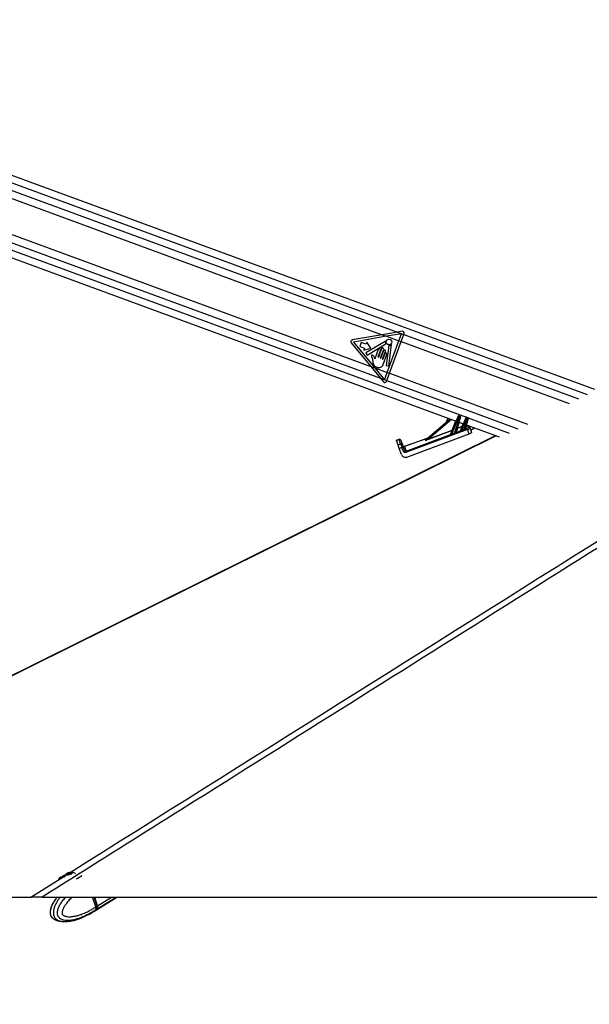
# Model space of a CAD drawing. Header units: millimetres. Extents: x 20 to 26059, y 28 to 17777.
# Tile 30 of 72: x 10004 to 10827, y 6614 to 8039. Entities that reach past the tile are written whole.
import ezdxf

# ---------------------------------------------------------------- set-up
doc = ezdxf.new("R2010")
doc.units = ezdxf.units.MM
doc.header["$LTSCALE"] = 2
doc.layers.add('COMPONENT_GEOMETRY', color=7, linetype='Continuous')
doc.styles.add('SLDTEXTSTYLE0', font='TXT', dxfattribs={"width": 0.75})
doc.dimstyles.new('SLDDIMSTYLE0', dxfattribs={"dimtxt": 150, "dimasz": 6.604, "dimexe": 0, "dimexo": 0.0625, "dimgap": 37.5, "dimtad": 0, "dimtih": 1, "dimtoh": 1, "dimdec": 0, "dimrnd": 1e-09, "dimzin": 12, "dimdsep": 46, "dimtxsty": 'SLDTEXTSTYLE0', "dimsah": 1, "dimcen": 0.09, "dimadec": 0, "dimazin": 3, "dimtfac": 1, "dimtdec": 0, "dimtofl": 0, "dimtmove": 0, "dimatfit": 3, "dimfxl": 1, "dimfrac": 2, "dimtolj": 1, "dimtzin": 12, "dimarcsym": 0})

# ---------------------------------------------------------------- blocks, each defined once
blk = doc.blocks.new('_D_4')
at = {"layer": 'COMPONENT_GEOMETRY', "color": 7}
for p, q in [((14297, 6769.3), (14297, 4759.8)), ((13996.9, 4729.4), (13951.2, 4729.4)), ((13951.2, 4729.4), (13951.2, 4491.2)), ((14597.1, 4729.4), (14642.8, 4729.4)), ((14642.8, 4729.4), (14642.8, 4491.2)), ((13951.2, 4491.2), (13996.9, 4491.2)), ((14642.8, 4491.2), (14597.1, 4491.2)), ((14297, 2257.3), (14297, 4266.8)), ((9418, 2257.3), (14303.3, 2257.3))]:
    blk.add_line(p, q, dxfattribs=at)
for points in [[(14297, 6769.3), (14296, 6762.7), (14298, 6762.7)], [(14297, 2257.3), (14298, 2263.9), (14296, 2263.9)]]:
    blk.add_solid(points, dxfattribs=at)
at = {"layer": 'COMPONENT_GEOMETRY', "color": 7, "char_height": 150, "attachment_point": 1, "style": 'SLDTEXTSTYLE0'}
for s, insert in [('7\'4.82"', (13996.9, 4684.6)), ('2256mm', (13887.8, 4460.2))]:
    blk.add_mtext(s, dxfattribs=dict(at, insert=insert))

msp = doc.modelspace()

# ---------------------------------------------------------------- linework, layer by layer
at = {"color": 7, "linetype": 'Continuous', "lineweight": 25}
for p, q in [((10835.39, 7503.92), (9379.55, 8039.3)), ((9347.56, 7931.73), (10634.9, 7458.32)), ((9718.06, 7881.16), (10528.06, 7583.29)), ((9708.4, 7832.69), (10511.32, 7537.42)), ((10528.06, 7583.29), (10484.36, 7575.69)), ((10550.02, 7587.11), (10528.06, 7583.29)), ((10528.06, 7583.29), (10534.15, 7581.05)), ((10555.91, 7584.84), (10534.15, 7581.05)), ((10556.74, 7588.28), (10550.02, 7587.11)), ((10550.02, 7587.11), (10558.99, 7583.81)), ((10552.09, 7574.45), (10555.91, 7584.84)), ((10555.14, 7573.33), (10558.99, 7583.81)), ((10558.99, 7583.81), (10559.44, 7585.04)), ((10482.91, 7571.74), (10511.32, 7537.42)), ((10534.15, 7581.05), (10486.3, 7572.73)), ((10486.3, 7572.73), (10517.39, 7535.19)), ((10497.6, 7572.03), (10495.54, 7566.43)), ((10504.47, 7569.5), (10497.6, 7572.03)), ((10532.17, 7573.66), (10504.29, 7556.99)), ((10505.61, 7572.6), (10504.47, 7569.5)), ((10511.36, 7563.79), (10505.61, 7572.6)), ((10506.22, 7553.76), (10533.06, 7570.29)), ((10537.46, 7567.58), (10533.75, 7538.84)), ((10534.15, 7581.05), (10552.09, 7574.45)), ((10535.24, 7528.63), (10552.09, 7574.45)), ((10537.59, 7538.34), (10541.51, 7568.71)), ((10538.29, 7527.51), (10555.14, 7573.33)), ((10552.09, 7574.45), (10555.14, 7573.33)), ((10495.54, 7566.43), (10502.41, 7563.9)), ((10502.41, 7563.9), (10501.27, 7560.81)), ((10501.27, 7560.81), (10511.36, 7563.79)), ((10504.29, 7556.99), (10506.22, 7553.76)), ((10522.16, 7561.79), (10517.29, 7548.55)), ((10521.91, 7551.19), (10525.37, 7560.61)), ((10526.81, 7563.27), (10522.31, 7551.04)), ((10525.52, 7549.86), (10530.02, 7562.09)), ((10529.76, 7560.13), (10525.93, 7549.71)), ((10528.44, 7547.88), (10532.57, 7559.1)), ((10531.86, 7555.94), (10528.84, 7547.73)), ((10529.29, 7540.25), (10534.68, 7554.91)), ((10513.18, 7549.35), (10514.2, 7544.52)), ((10511.32, 7537.42), (10525.49, 7520.32)), ((10511.32, 7537.42), (10517.39, 7535.19)), ((10517.39, 7535.19), (10531.42, 7518.24)), ((10517.39, 7535.19), (10535.24, 7528.63)), ((10531.42, 7518.24), (10535.24, 7528.63)), ((10533.75, 7538.84), (10537.59, 7538.34)), ((10534.43, 7517.03), (10538.29, 7527.51)), ((10535.24, 7528.63), (10538.29, 7527.51)), ((10525.49, 7520.32), (10534.43, 7517.03)), ((10525.49, 7520.32), (10529.82, 7515.09)), ((10533.98, 7515.8), (10534.43, 7517.03)), ((10590.18, 7430.82), (10626.03, 7461.58)), ((10622.79, 7462.78), (10620.48, 7456.83)), ((10627.09, 7439.18), (10637.65, 7465.07)), ((10638.59, 7464.72), (10628.05, 7438.88)), ((10632.38, 7440.64), (10640.11, 7464.16)), ((10641.05, 7463.82), (10634.05, 7442.51)), ((10637.65, 7465.07), (10637.83, 7465.51)), ((10639.11, 7466.07), (10638.59, 7464.72)), ((10640.11, 7464.16), (10638.59, 7464.72)), ((10638.77, 7456.9), (10645.58, 7454.39)), ((10639.11, 7466.07), (10640.59, 7465.53)), ((10640.11, 7464.16), (10640.59, 7465.53)), ((10641.2, 7464.28), (10641.05, 7463.82)), ((10641.61, 7444.67), (10649, 7462.78)), ((10649.94, 7462.44), (10642.74, 7444.78)), ((10646.16, 7446.13), (10651.35, 7461.92)), ((10652.28, 7461.57), (10647.71, 7447.67)), ((10649, 7462.78), (10649.19, 7463.23)), ((10650.46, 7463.79), (10649.94, 7462.44)), ((10651.35, 7461.92), (10649.94, 7462.44)), ((10650.46, 7463.79), (10651.83, 7463.28)), ((10651.35, 7461.92), (10651.83, 7463.28)), ((10652.43, 7462.03), (10652.28, 7461.57)), ((10651.45, 7446.11), (10563.12, 7413.15)), ((10563.44, 7406.24), (10653.6, 7439.88)), ((10595.43, 7432.8), (10629.09, 7445.36)), ((10629.26, 7444.92), (10595.59, 7432.36)), ((10626.81, 7438.92), (10629.26, 7444.92)), ((10629.26, 7444.92), (10629.09, 7445.36)), ((10634.68, 7441.86), (10641.33, 7444.34)), ((10636.59, 7447.66), (10634.69, 7441.89)), ((10636.43, 7448.1), (10643.58, 7450.77)), ((10636.59, 7447.66), (10636.43, 7448.1)), ((10643.74, 7450.33), (10636.59, 7447.66)), ((10641.32, 7444.39), (10643.74, 7450.33)), ((10643.74, 7450.33), (10643.58, 7450.77)), ((10648.24, 7446.92), (10650.79, 7447.87)), ((10649.46, 7452.97), (10697.2, 7435.41)), ((10651.45, 7446.11), (10650.79, 7447.87)), ((10653.6, 7439.88), (10651.45, 7446.11)), ((10652.55, 7448.91), (10651.7, 7451.39)), ((10654.28, 7450.19), (10655.13, 7447.72)), ((10655.13, 7447.72), (10657.12, 7441.96)), ((10659.54, 7447.18), (10662.05, 7448.34)), ((10692.25, 7437.23), (9344.77, 6769.36)), ((10548.51, 7430.68), (10552.29, 7431.98)), ((10548.74, 7430.01), (10548.51, 7430.68)), ((10552.52, 7431.31), (10548.74, 7430.01)), ((10550.77, 7424.12), (10548.74, 7430.01)), ((10550.77, 7424.12), (10554.55, 7425.42)), ((10552.52, 7431.31), (10552.29, 7431.98)), ((10554.55, 7425.42), (10552.52, 7431.31)), ((10554.83, 7430.74), (10555.05, 7430.11)), ((10555.05, 7430.11), (10557.08, 7424.22)), ((10559.98, 7421.97), (10593.22, 7433.43)), ((10562.46, 7414.91), (10626.81, 7438.92)), ((10590.03, 7430.74), (10591.11, 7431.66)), ((10595.59, 7432.36), (10595.43, 7432.8)), ((10626.8, 7438.91), (10626.81, 7438.92)), ((10552.6, 7418.81), (10550.77, 7424.12)), ((10556.38, 7420.11), (10552.6, 7418.81)), ((10555.63, 7410.04), (10552.6, 7418.81)), ((10557.91, 7415.69), (10556.38, 7420.11)), ((10557.08, 7424.22), (10558.3, 7420.68)), ((10558.3, 7420.68), (10559.83, 7416.25)), ((10560.12, 7421.69), (10562.46, 7414.91)), ((10563.12, 7413.15), (10562.46, 7414.91)), ((10072.13, 6802.22), (10073.11, 6803.49)), ((10074.39, 6802.11), (10072.13, 6802.22)), ((10073.11, 6803.49), (10076.34, 6804.64)), ((10073.52, 6802.16), (10073.11, 6803.49)), ((10077.63, 6803.27), (10074.39, 6802.11)), ((10076.34, 6804.64), (10078.6, 6804.53)), ((10076.86, 6803), (10076.34, 6804.64)), ((10078.6, 6804.53), (10077.63, 6803.27)), ((9345.79, 6769.33), (10019.57, 6769.33)), ((10035.96, 6769.33), (12489.23, 6769.33)), ((10113.48, 6755.1), (10109.02, 6769.33)), ((10115.66, 6756.54), (10111.66, 6769.33)), ((10116.06, 6756.71), (10112.11, 6769.33)), ((10113.28, 6750.07), (10144.09, 6769.33)), ((10113.48, 6755.09), (10115.51, 6756.37)), ((10113.48, 6755.1), (10113.48, 6755.09)), ((10102.37, 6743.76), (10098.34, 6741.82)), ((10110.7, 6748.45), (10112.81, 6749.77)), ((10113.19, 6750.66), (10113.06, 6750.58)), ((10115.13, 6751.87), (10113.19, 6750.66)), ((10053.78, 6737.07), (10053.49, 6737.24)), ((10095.42, 6740.4), (10094.35, 6740.03))]:
    msp.add_line(p, q, dxfattribs=at)
at = {"color": 8, "linetype": 'Continuous', "lineweight": 25}
for p, q in [((9382.5, 8027.31), (10824.46, 7497.04)), ((9382.84, 8016.32), (10550.02, 7587.11)), ((9369.44, 7945.45), (10525.49, 7520.32)), ((9360.51, 7937.87), (10649.73, 7463.77)), ((10558.99, 7583.81), (10811.99, 7490.77)), ((10555.14, 7573.33), (10798.28, 7483.92)), ((10538.29, 7527.51), (10738.04, 7454.05)), ((10534.43, 7517.03), (10724.21, 7447.24)), ((10628.08, 7460.83), (10595.43, 7432.8)), ((10629.09, 7445.36), (10634.45, 7458.49)), ((10639.26, 7456.72), (10636.43, 7448.1)), ((10643.58, 7450.77), (10645.13, 7454.56)), ((10652.38, 7462.8), (10711.52, 7441.05)), ((10650.21, 7452.69), (10648.36, 7447.05)), ((10592.58, 7432.88), (10560.12, 7421.69)), ((10019.57, 6769.33), (10069.65, 6800.81)), ((10115.51, 6756.37), (10111.45, 6769.33)), ((10115.66, 6752.2), (10143.06, 6769.33)), ((10116.06, 6756.71), (10136.25, 6769.33))]:
    msp.add_line(p, q, dxfattribs=at)
at = {"color": 8, "linetype": 'Continuous', "lineweight": 25, "flags": 128}
msp.add_lwpolyline([(10692.82, 7437.02), (9515.41, 6853.41), (9345.79, 6769.33)], dxfattribs=at)
at = {"color": 7, "linetype": 'Continuous', "lineweight": 25, "flags": 128}
for points in [[(10072.03, 6801.46), (10073.47, 6801.55), (10075.2, 6801.92), (10076.95, 6802.51), (10078.46, 6803.23), (10079.5, 6803.97), (10079.91, 6804.63), (10079.63, 6805.09), (10078.7, 6805.29), (10077.26, 6805.2), (10075.53, 6804.84), (10073.78, 6804.25), (10072.27, 6803.53), (10071.23, 6802.78), (10070.82, 6802.13), (10071.1, 6801.67), (10072.03, 6801.46)], [(10061.15, 6796.53), (10059.77, 6795.12), (10059.63, 6794.95)], [(10115.66, 6756.54), (10115.66, 6756.54), (10115.66, 6756.5), (10115.63, 6756.46), (10115.58, 6756.41), (10115.51, 6756.37)], [(10113.04, 6749.92), (10114.12, 6750.66), (10115.66, 6752.2)]]:
    msp.add_lwpolyline(points, dxfattribs=at)
at = {"color": 7, "linetype": 'Continuous', "lineweight": 25}
msp.add_circle((10537.7, 7572.86), 4.08, dxfattribs=at)
for centre, radius, start, end in [((10557.16, 7585.88), 2.43, 339.80946, 99.86715), ((10484.78, 7573.29), 2.43, 99.86715, 219.63169), ((10532.38, 7573.31), 0.406, 355.1411, 120.87125), ((10537.7, 7572.86), 4.93, 175.1411, 204.68225), ((10532.85, 7570.63), 0.406, 301.60853, 24.68225), ((10537.87, 7567.53), 0.406, 91.84364, 172.62763), ((10537.7, 7572.86), 4.93, 271.84364, 309.84376), ((10541.11, 7568.76), 0.406, 352.62763, 129.84376), ((10523.77, 7561.2), 1.71, 339.80946, 159.80946), ((10528.41, 7562.68), 1.71, 339.80946, 159.80946), ((10531.16, 7559.62), 1.5, 339.80946, 159.80946), ((10533.27, 7555.42), 1.5, 339.80946, 159.80946), ((10522.11, 7551.12), 0.214, 159.80946, 339.80946), ((10525.72, 7549.79), 0.214, 159.80946, 339.80946), ((10528.64, 7547.8), 0.214, 159.80946, 339.80946), ((10531.7, 7516.64), 2.43, 219.63169, 339.80946), ((10635.65, 7458.17), 7.19, 65.82236, 73.79656), ((10638.76, 7465.14), 1, 69.80946, 157.80946), ((10638.11, 7457.26), 7.19, 65.82236, 73.79656), ((10640.25, 7464.59), 1, 341.80946, 69.80946), ((10647, 7455.88), 7.19, 65.82236, 73.79656), ((10650.11, 7462.85), 1, 69.80946, 157.80946), ((10649.34, 7455.02), 7.19, 65.82236, 73.79656), ((10651.48, 7462.35), 1, 341.80946, 69.80946), ((10626.66, 7439.36), 0.475, 288.05245, 337.57444), ((10626.66, 7439.38), 0.481, 288.63642, 337.63578), ((10630.54, 7448.61), 3.55, 245.89877, 253.72014), ((10629.1, 7445.38), 0.481, 288.63642, 337.63578), ((10647.78, 7446.85), 16.61, 201.98592, 203.07365), ((10634.52, 7442.34), 0.508, 165.02205, 287.74418), ((10634.53, 7442.36), 0.501, 163.0771, 289.61719), ((10636.42, 7448.13), 0.501, 163.0771, 289.61719), ((10637.43, 7451.59), 3.63, 245.74212, 253.87679), ((10641.17, 7444.85), 0.481, 288.63642, 337.63578), ((10641.15, 7444.82), 0.509, 291.55262, 336.803), ((10656.59, 7450.24), 14.89, 201.53304, 202.94464), ((10645.03, 7454.01), 3.55, 245.89877, 253.72014), ((10643.59, 7450.79), 0.481, 288.63642, 337.63578), ((10659.5, 7451.36), 14.33, 201.41243, 202.93497), ((10648.14, 7447.44), 0.533, 171.15523, 280.8258), ((10648.19, 7447.52), 0.501, 163.0771, 289.61719), ((10652.4, 7449.53), 1.99, 19.47997, 110.86185), ((10653.26, 7447.05), 1.99, 19.47997, 110.86185), ((10552.94, 7430.09), 2, 19.02327, 109.02327), ((10553.18, 7429.45), 1.98, 19.53828, 109.52918), ((10555.22, 7423.56), 1.98, 19.53828, 109.52918), ((10589.92, 7431.13), 0.403, 285.6314, 310.54217), ((10591, 7432.05), 0.403, 285.6314, 310.54217), ((10644.08, 7445.43), 17.32, 202.24759, 203.20082), ((10560.43, 7409.92), 10.97, 101.15143, 111.63519), ((10559.32, 7423.86), 2, 199.02327, 289.02327), ((10559.42, 7423.54), 1.99, 199.47997, 290.86185), ((10561.95, 7405.49), 10.97, 101.15143, 111.63519), ((10083.1, 6767.98), 36.01, 111.44861, 127.55484), ((10078.09, 6794.68), 10.63, 128.44741, 162.8048), ((10078.09, 6794.68), 10.63, 53.58723, 86.35079), ((10074.98, 6821.75), 27.93, 292.4902, 310.74366), ((10111.47, 6754.85), 4.96, 327.68813, 21.99579)]:
    msp.add_arc(centre, radius, start, end, dxfattribs=at)
at = {"color": 8, "linetype": 'Continuous', "lineweight": 25}
for centre, radius, start, end in [((10650.07, 7453.23), 0.511, 224.20153, 275.41738), ((10105.7, 6756.4), 9.39, 302.17479, 321.63836)]:
    msp.add_arc(centre, radius, start, end, dxfattribs=at)
at = {"color": 7, "linetype": 'Continuous', "lineweight": 25}
for centre, major_axis, ratio, start_param, end_param in [((10712.4, 7468.75), (103.01, 38.37), 0.0227344, 2.4518242, 2.5216581), ((10712.41, 7468.76), (103.01, 38.38), 0.0181876, 2.4518193, 2.5216531), ((10632.72, 7441.67), (1.33, 0.88), 0.1413197, 6.0198681, 6.1050657), ((10632.89, 7441.21), (1.8, 0.71), 0.1362995, 6.0850685, 6.1702661), ((10643.24, 7445.12), (1.92, 0.76), 0.1279519, 3.0195311, 3.2135318), ((10643.07, 7445.58), (1.45, 0.96), 0.1251415, 2.9604894, 3.1544901), ((10712.4, 7468.75), (103.01, 38.37), 0.0227344, 2.2607813, 2.3049304), ((10712.41, 7468.76), (103.01, 38.38), 0.0181876, 2.2607764, 2.3049254), ((10646.39, 7446.83), (1.33, 0.88), 0.1413197, 5.7955305, 6.1050657), ((10646.56, 7446.37), (1.8, 0.71), 0.1362995, 5.8607309, 6.1702661), ((10650.68, 7448.21), (1.87, 0.7), 0.177897, 4.7065772, 6.2785295), ((10651.37, 7446.36), (3.76, 1.35), 0.0660033, 4.710393, 6.2823453), ((10653.37, 7440.56), (3.75, 1.4), 0.177897, 4.7065772, 6.2785295), ((10665.63, 7447.93), (9.37, 3.51), 0.177897, 2.2100101, 3.1369368), ((10556.47, 7419.85), (-1.96, 5.67), 0.0003891, 0.1882216, 1.5247934), ((10596.86, 7433.31), (6.9, 2.67), 0.0588183, 2.9766642, 4.504268), ((10596.69, 7433.77), (6.58, 3.05), 0.0492954, 2.9686756, 4.4962794), ((10595.16, 7433.16), (4.09, 1.56), 0.0595806, 2.7223571, 2.9772863), ((10561.69, 7416.99), (-1.35, 3.87), 0.976801, 1.5664132, 3.1619593), ((10561.72, 7416.9), (-0.7, 2.01), 0.9409984, 1.5674146, 3.1629607), ((10566.5, 7403.06), (-6.52, 18.91), 0.0141088, 6.1068705, 6.2831853), ((10561.3, 7412), (-2.03, 5.8), 0.976801, 1.5664132, 3.1619593), ((10111.33, 6756.4), (-3.14, 5.11), 0.6360672, 3.3716747, 4.3342255), ((10101.36, 6768.27), (-11.38, 18.54), 0.63517, 3.1467405, 3.3720422)]:
    msp.add_ellipse(centre, major_axis=major_axis, ratio=ratio, start_param=start_param, end_param=end_param, dxfattribs=at)
at = {"color": 8, "linetype": 'Continuous', "lineweight": 25}
for centre, major_axis, ratio, start_param, end_param in [((10662.94, 7455.59), (11.24, 4.21), 0.177897, 2.8705189, 3.1369368), ((10663.63, 7453.74), (9.35, 3.56), 0.2225987, 2.7969828, 3.13447)]:
    msp.add_ellipse(centre, major_axis=major_axis, ratio=ratio, start_param=start_param, end_param=end_param, dxfattribs=at)
at = {"color": 7, "linetype": 'Continuous', "lineweight": 25}
for points, knots in [([(11972.29, 7987.83), (11881.04, 7930.27), (11629.85, 7771.83), (11057.82, 7411.94), (10503.57, 7063.36), (10109.5, 6815.57), (10035.96, 6769.33)], [0, 0, 0, 0, 0.1416012, 0.38977179, 0.88611571, 1, 1, 1, 1]), ([(10514.64, 7553.31), (10514.41, 7553.48), (10513.96, 7553.82), (10513.24, 7553.88), (10512.79, 7553.69), (10512.47, 7553.41), (10512.24, 7552.91), (10512.2, 7552.27), (10512.63, 7551.1), (10512.94, 7550.13), (10513.18, 7549.35)], [0, 0, 0, 0, 0.12715539, 0.25299828, 0.2998279, 0.34628868, 0.44215945, 0.53776619, 0.63046803, 1, 1, 1, 1]), ([(10516.52, 7550.53), (10516.27, 7551.15), (10515.84, 7552.21), (10515, 7552.98), (10514.64, 7553.31)], [0, 0, 0, 0, 0.5752438, 1, 1, 1, 1]), ([(10514.2, 7544.52), (10514.38, 7543.63), (10514.72, 7541.84), (10515.77, 7539.27), (10517.84, 7537.38), (10520.31, 7536.18), (10523.03, 7535.59), (10525.78, 7535.99), (10528.14, 7537.66), (10528.89, 7539.36), (10529.29, 7540.25)], [0, 0, 0, 0, 0.1246435, 0.2493499, 0.3728391, 0.4986448, 0.6230839, 0.7489764, 0.8689398, 1, 1, 1, 1]), ([(10517.07, 7548.74), (10516.93, 7549.09), (10516.71, 7549.67), (10516.58, 7550.28), (10516.52, 7550.53)], [0, 0, 0, 0, 0.592397, 1, 1, 1, 1]), ([(10517.29, 7548.55), (10517.29, 7548.56), (10517.24, 7548.57), (10517.16, 7548.63), (10517.1, 7548.7), (10517.07, 7548.74)], [0, 0, 0, 0, 0.0150986, 0.4860099, 1, 1, 1, 1]), ([(10627.09, 7439.18), (10627.09, 7439.13), (10627.07, 7439.03), (10627.18, 7438.85), (10627.35, 7438.73), (10627.49, 7438.69), (10627.62, 7438.69), (10627.7, 7438.71), (10627.87, 7438.77), (10627.96, 7438.82), (10628.05, 7438.88)], [0, 0, 0, 0, 0.21586334, 0.42895582, 0.58025807, 0.68621624, 0.70109635, 0.81343163, 0.83198406, 1, 1, 1, 1]), ([(10632.38, 7440.64), (10632.55, 7440.78), (10633.03, 7441.16), (10633.5, 7441.76), (10633.85, 7442.21), (10633.99, 7442.4), (10634.02, 7442.46), (10634.03, 7442.47)], [0, 0, 0, 0, 0.2389524, 0.6746888, 0.8398778, 0.9571612, 1, 1, 1, 1]), ([(10634.68, 7441.86), (10634.67, 7441.85), (10634.62, 7441.8), (10634.45, 7441.65), (10633.99, 7441.27), (10633.34, 7440.76), (10632.73, 7440.46), (10632.5, 7440.35)], [0, 0, 0, 0, 0.0443469, 0.1614893, 0.3224146, 0.7494638, 1, 1, 1, 1]), ([(10642.88, 7444.44), (10642.76, 7444.4), (10642.51, 7444.31), (10642.12, 7444.23), (10641.75, 7444.23), (10641.45, 7444.29), (10641.37, 7444.33), (10641.33, 7444.34)], [0, 0, 0, 0, 0.1896653, 0.387972, 0.5975579, 0.804387, 1, 1, 1, 1]), ([(10641.61, 7444.62), (10641.64, 7444.6), (10641.68, 7444.56), (10641.81, 7444.52), (10641.95, 7444.5), (10642.06, 7444.5), (10642.25, 7444.54), (10642.47, 7444.62), (10642.65, 7444.72), (10642.74, 7444.78)], [0, 0, 0, 0, 0.20401801, 0.36836347, 0.40895504, 0.56256989, 0.60852773, 0.80270533, 1, 1, 1, 1]), ([(10646.16, 7446.13), (10646.33, 7446.26), (10646.76, 7446.58), (10647.2, 7447.07), (10647.51, 7447.4), (10647.6, 7447.5), (10647.62, 7447.53)], [0, 0, 0, 0, 0.2922663, 0.7286182, 0.93734, 1, 1, 1, 1]), ([(10648.24, 7446.92), (10648.22, 7446.9), (10648.1, 7446.82), (10647.7, 7446.55), (10647.08, 7446.13), (10646.53, 7445.88), (10646.3, 7445.78)], [0, 0, 0, 0, 0.0628274, 0.2676698, 0.6966282, 1, 1, 1, 1]), ([(10628.16, 7438.61), (10628.04, 7438.57), (10627.83, 7438.49), (10627.51, 7438.46), (10627.22, 7438.51), (10626.98, 7438.62), (10626.86, 7438.72), (10626.79, 7438.82), (10626.8, 7438.87), (10626.8, 7438.91)], [0, 0, 0, 0, 0.1677551, 0.3094261, 0.4421052, 0.5973632, 0.7692312, 0.8002226, 1, 1, 1, 1]), ([(10035.96, 6769.33), (10034.52, 6769.33), (10031.59, 6769.33), (10027.78, 6769.33), (10024.54, 6769.33), (10022.24, 6769.33), (10020.6, 6769.33), (10019.92, 6769.33), (10019.57, 6769.33)], [0, 0, 0, 0, 0.1826783, 0.3707298, 0.5475769, 0.7300427, 0.8641936, 1, 1, 1, 1]), ([(10057.59, 6769.33), (10056.79, 6768.35), (10055.09, 6766.29), (10052.77, 6762.83), (10050.72, 6759.09), (10049.26, 6755.59), (10048.28, 6752.51), (10047.65, 6749.81), (10047.45, 6747.21), (10047.65, 6744.74), (10048.27, 6742.6), (10049.25, 6740.76), (10050.48, 6739.35), (10051.88, 6738.11), (10052.9, 6737.54), (10053.47, 6737.22)], [0, 0, 0, 0, 0.1145026, 0.2424987, 0.3597531, 0.4701376, 0.5477351, 0.6150547, 0.681366, 0.7427463, 0.8005003, 0.8481869, 0.9007488, 0.945066, 1, 1, 1, 1]), ([(10095.42, 6740.4), (10095.75, 6740.55), (10096.4, 6740.87), (10097.39, 6741.37), (10098.02, 6741.67), (10098.3, 6741.8), (10098.34, 6741.82)], [0, 0, 0, 0, 0.32091697, 0.64238538, 0.95037848, 1, 1, 1, 1]), ([(10102.37, 6743.76), (10102.49, 6743.82), (10102.72, 6743.93), (10102.98, 6744.06), (10103.19, 6744.15), (10103.32, 6744.2), (10103.37, 6744.22), (10103.35, 6744.2), (10103.3, 6744.18), (10103.29, 6744.18)], [0, 0, 0, 0, 0.1503438, 0.3052734, 0.4555505, 0.6097905, 0.7678779, 0.9300431, 1, 1, 1, 1]), ([(10103.33, 6744.21), (10103.44, 6744.26), (10105.96, 6745.52), (10108.39, 6747.02), (10110.7, 6748.46)], [0, 0, 0, 0, 0.0449459, 1, 1, 1, 1]), ([(10113.48, 6755.09), (10113.57, 6754.79), (10113.75, 6754.18), (10113.86, 6753.3), (10113.86, 6752.46), (10113.73, 6751.75), (10113.51, 6751.16), (10113.32, 6750.83), (10113.2, 6750.67), (10113.19, 6750.66)], [0, 0, 0, 0, 0.17271171, 0.35043413, 0.52314502, 0.70085965, 0.84207208, 0.98597111, 1, 1, 1, 1]), ([(10055.2, 6736.44), (10054.79, 6736.58), (10054.31, 6736.75), (10053.85, 6737.02), (10053.78, 6737.07)], [0, 0, 0, 0, 0.8509454, 1, 1, 1, 1]), ([(10053.81, 6737.14), (10054.58, 6736.73), (10056.93, 6735.5), (10060.16, 6734.57), (10062.48, 6734.42), (10063.15, 6734.37)], [0, 0, 0, 0, 0.2578859, 0.783569, 1, 1, 1, 1]), ([(10068.55, 6733.9), (10071.35, 6734.07), (10076.44, 6734.38), (10082.46, 6735.81), (10086.46, 6737), (10088.76, 6737.77), (10091.01, 6738.58), (10092.79, 6739.25), (10094.08, 6739.82), (10094.38, 6739.95)], [0, 0, 0, 0, 0.3101749, 0.5646111, 0.6914731, 0.7792846, 0.8371049, 0.9628149, 1, 1, 1, 1])]:
    msp.add_open_spline(points, degree=3, knots=knots, dxfattribs=at)
at = {"color": 8, "linetype": 'Continuous', "lineweight": 25}
for points, knots in [([(10076.32, 6805), (10334.91, 6967.57), (10733.18, 7217.94), (11271.23, 7556.18), (11595.23, 7759.87), (11824.11, 7903.77), (11913.25, 7959.81), (11957.82, 7987.83)], [0, 0, 0, 0, 0.41246918, 0.63526899, 0.85806882, 0.9290344, 1, 1, 1, 1]), ([(10053.49, 6737.24), (10053.11, 6737.44), (10052.17, 6737.95), (10051, 6738.98), (10049.99, 6740.18), (10049.31, 6741.28), (10048.75, 6742.52), (10048.33, 6743.91), (10048.08, 6745.49), (10048.01, 6747.15), (10048.14, 6749.11), (10048.5, 6751.32), (10049.43, 6754.8), (10051.17, 6759.05), (10054.07, 6764.17), (10056.32, 6767.59), (10057.74, 6769.27), (10057.79, 6769.33)], [0, 0, 0, 0, 0.0431191, 0.1069351, 0.1434077, 0.1806444, 0.2125962, 0.2502495, 0.2892156, 0.3291605, 0.3700836, 0.4315912, 0.4944679, 0.6437397, 0.7971974, 0.9930118, 1, 1, 1, 1]), ([(10062.04, 6769.33), (10061.59, 6768.75), (10060.64, 6767.49), (10059.24, 6765.46), (10057.83, 6763.27), (10056.52, 6760.99), (10055.09, 6758.21), (10054.01, 6755.65), (10053.21, 6753.18), (10052.72, 6751.32), (10052.41, 6749.53), (10052.23, 6747.7), (10052.21, 6746.19), (10052.38, 6744.54), (10052.66, 6743.09), (10053.17, 6741.59), (10053.85, 6740.22), (10054.6, 6739.13), (10055.58, 6738), (10056.57, 6737.14), (10057.82, 6736.3), (10059.04, 6735.64), (10060.52, 6735.04), (10062.03, 6734.59), (10063.74, 6734.23), (10065.65, 6733.99), (10067.32, 6733.89), (10068.29, 6733.91), (10068.56, 6733.91)], [0, 0, 0, 0, 0.0454419, 0.0979424, 0.1505357, 0.2021764, 0.2539845, 0.3329797, 0.3595236, 0.3983786, 0.4377086, 0.4571265, 0.4966274, 0.5168314, 0.5458276, 0.5756687, 0.6046651, 0.6343899, 0.6557314, 0.6991677, 0.7212347, 0.7590964, 0.79726, 0.8360987, 0.8750843, 0.9271848, 0.9794574, 1, 1, 1, 1]), ([(10113.06, 6750.58), (10113.06, 6750.58), (10111.58, 6749.59), (10108.57, 6747.69), (10103.46, 6744.77), (10097.71, 6741.89), (10091.89, 6739.47), (10086.61, 6737.7), (10082.32, 6736.58), (10078.44, 6735.87), (10074.88, 6735.48), (10071.22, 6735.43), (10068.2, 6735.78), (10065.91, 6736.36), (10064.26, 6736.97), (10062.56, 6737.86), (10061.12, 6738.99), (10060.06, 6740.21), (10059.35, 6741.3), (10058.78, 6742.54), (10058.37, 6743.93), (10058.13, 6745.51), (10058.1, 6747.17), (10058.29, 6749.13), (10058.77, 6751.34), (10059.94, 6754.82), (10062.12, 6759.07), (10065.68, 6764.19), (10068.44, 6767.61), (10070.15, 6769.28), (10070.21, 6769.33)], [0, 0, 0, 0, 0.0000011, 0.0598039, 0.1196983, 0.2004382, 0.2814532, 0.3394235, 0.3975622, 0.4395554, 0.48168, 0.5271704, 0.5730825, 0.592822, 0.612673, 0.6364106, 0.6606838, 0.6745566, 0.6887201, 0.7008734, 0.7151952, 0.7300165, 0.74521, 0.7607756, 0.7841708, 0.8080868, 0.8648642, 0.9232337, 0.9977142, 1, 1, 1, 1]), ([(10079.26, 6769.33), (10078.66, 6768.76), (10077.26, 6767.43), (10075.13, 6765.19), (10072.86, 6762.6), (10070.93, 6760.14), (10069.33, 6757.85), (10068.02, 6755.77), (10066.8, 6753.55), (10065.86, 6751.46), (10065.2, 6749.52), (10064.86, 6748.1), (10064.73, 6746.94), (10064.73, 6746.19), (10064.82, 6745.55), (10064.96, 6745.05), (10065.19, 6744.56), (10065.5, 6744.1), (10066.1, 6743.44), (10067.01, 6742.76), (10068.21, 6742.14), (10069.46, 6741.68), (10071.37, 6741.19), (10073.99, 6740.87), (10077.25, 6740.9), (10080.47, 6741.23), (10084.06, 6741.87), (10088.07, 6742.88), (10093.05, 6744.51), (10098.57, 6746.76), (10104.09, 6749.49), (10109.06, 6752.28), (10112, 6754.16), (10113.48, 6755.1)], [0, 0, 0, 0, 0.02901865, 0.06821289, 0.10763797, 0.14717768, 0.17390604, 0.20071172, 0.22788325, 0.25528253, 0.27305725, 0.29112638, 0.29942844, 0.30789221, 0.31341093, 0.31911686, 0.32380832, 0.33076586, 0.33789429, 0.35505355, 0.37269331, 0.389891, 0.40719837, 0.45100333, 0.49530355, 0.5377978, 0.580439, 0.64045768, 0.70066385, 0.78529112, 0.87021789, 0.9350585, 1, 1, 1, 1])]:
    msp.add_open_spline(points, degree=3, knots=knots, dxfattribs=at)

# ---------------------------------------------------------------- dimensions: what is measured, and where the dimension line sits
at = {"layer": 'COMPONENT_GEOMETRY', "color": 7}
dim = msp.add_linear_dim(base=(14297, 2257.33), p1=(15999.75, 6769.33), p2=(9415.46, 2257.33), angle=90, dimstyle='SLDDIMSTYLE0', dxfattribs=at)
dim.commit()
dim.dimension.update_dxf_attribs({"geometry": '_D_4', "text_midpoint": (14297, 4513.33), "dimtype": 160})

doc.saveas('drawing.dxf')
